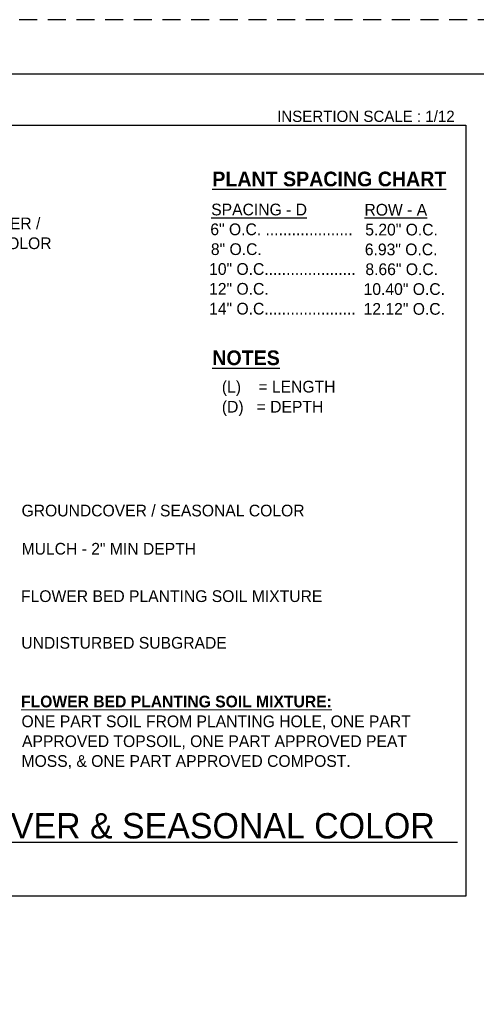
# Paper-space layout '113851PD001' of a CAD drawing. Header units: feet. Extents: x -1 to 187, y -1 to 115.
# Tile 19 of 32: x 7.19 to 11.41, y 12.28 to 21.38. Entities that reach past the tile are written whole.
import ezdxf
from ezdxf.enums import TextEntityAlignment as Align

# ---------------------------------------------------------------- set-up
doc = ezdxf.new("R2010")
doc.units = ezdxf.units.FT
doc.header["$MEASUREMENT"] = 0
doc.linetypes.add('OhDOT_USTN3', pattern=[0.22, 0.165, -0.055])
for name, color, linetype in [('C-ANNO-TEXT', 7, 'Continuous'), ('MA_Detail - label', 7, 'Continuous'), ('MA_Detail - title', 7, 'Continuous'), ('SH_Border', 7, 'Continuous'), ('SH_Cut_Line', 7, 'OhDOT_USTN3'), ('SH_Data', 7, 'Continuous'), ('SH_Text', 7, 'Continuous')]:
    doc.layers.add(name, color=color, linetype=linetype)
doc.layers.add('MA_Detail - frame', color=92, linetype='Continuous', plot=False)
doc.layers.add('MA_Detail - text - label', color=7, linetype='Continuous', lineweight=9)
doc.styles.add('Font 70-Main Title', font='txt', dxfattribs={"width": 1.15, "height": 0.25})
doc.styles.add('MA - 1 inch detail', font='GOTHIC.TTF', dxfattribs={"height": 1.25})
doc.styles.add('MA - 1-2 inch text', font='GOTHIC.TTF', dxfattribs={"height": 2.5})
doc.styles.add('MtXpl_Century_Gothic', font='GOTHICB.TTF')
doc.styles.add('ols - plant details', font='GOTHIC.TTF', dxfattribs={"height": 1.3})
doc.styles.add('Slanted-Normal', font='font31.shx', dxfattribs={"height": 0.14})
doc.styles.add('Straight-Sub Title', font='font30.shx', dxfattribs={"height": 0.17})
doc.dimstyles.new('Dec-1  Slanted', dxfattribs={"dimtxt": 0.14, "dimasz": 0.14, "dimexe": 0.07, "dimexo": 0.07, "dimgap": 0.07, "dimtad": 1, "dimdec": 1, "dimzin": 3, "dimdsep": 46, "dimtxsty": 'Slanted-Normal', "dimblk": 'Dim1', "dimcen": 0, "dimclrd": 95, "dimclre": 95, "dimclrt": 7, "dimadec": 1, "dimazin": 3, "dimtfac": 1, "dimtdec": 1, "dimtix": 1, "dimtofl": 0, "dimtmove": 1, "dimatfit": 3, "dimldrblk": 'Dim1', "dimfxl": 1, "dimtolj": 1, "dimtzin": 0, "dimlwd": -1, "dimlwe": -1, "dimarcsym": 0})

# ---------------------------------------------------------------- blocks, each defined once
blk = doc.blocks.new('BLKWO')
at = {"layer": 'SH_Border', "color": 7, "linetype": 'Continuous', "flags": 128}
blk.add_lwpolyline([(2, 21.5), (33.5, 21.5), (33.5, 0.5), (2, 0.5), (2, 21.5)], close=True, dxfattribs=at)
at = {"layer": 'SH_Cut_Line', "color": 7, "linetype": 'OhDOT_USTN3', "flags": 128}
blk.add_lwpolyline([(0, 0), (34, 0), (34, 22), (0, 22), (0, 0)], close=True, dxfattribs=at)
at = {"layer": 'SH_Data', "style": 'Font 70-Main Title', "width": 1.15}
for tag, p in [('TITLEAREA2M', (33, 13.2917)), ('TITLEAREA1', (33, 3.7917))]:
    blk.add_attdef(tag, text='', height=0.25, rotation=90, dxfattribs=at).set_placement(p, align=Align.MIDDLE_CENTER)
at = {"layer": 'SH_Data', "style": 'Straight-Sub Title'}
for tag, p in [('SHEETNO', (33.0203, 1.0031)), ('SHEETTOTAL', (33.0203, 0.6634))]:
    blk.add_attdef(tag, text='', height=0.17, dxfattribs=at).set_placement(p, align=Align.BOTTOM_CENTER)
blk = doc.blocks.new('Dim1')
h = blk.add_hatch(color=4)
h.dxf.hatch_style = 1
h.paths.add_polyline_path([(0, 0), (-1, -0.2), (-1, 0.2)])
at = {"color": 4}
blk.add_lwpolyline([(0, 0), (-1, -0.2), (-1, 0.2), (0, 0)], dxfattribs=at)
blk = doc.blocks.new('*D1009')
at = {"layer": 'Defpoints', "color": 0, "transparency": 16777216}
for p in [(13.9511, 19.0638), (11.9976, 16.726, -888.2576), (13.9511, 16.4217, -1816.306)]:
    blk.add_point(p, dxfattribs=at)
at = {"layer": 'SH_Text', "color": 95, "linetype": 'Continuous', "transparency": 16777216}
for p, q in [((11.9976, 16.796), (11.9976, 19.1338)), ((13.9511, 16.4917), (13.9511, 19.1338)), ((12.1376, 19.0638), (13.8111, 19.0638))]:
    blk.add_line(p, q, dxfattribs=at)
at = {"layer": 'SH_Text', "color": 95, "transparency": 16777216, "xscale": 0.14, "yscale": 0.14, "zscale": 0.14, "rotation": 180}
blk.add_blockref('Dim1', (11.9976, 19.0638), dxfattribs=at)
at = {"layer": 'SH_Text', "color": 95, "transparency": 16777216, "xscale": 0.14, "yscale": 0.14, "zscale": 0.14}
blk.add_blockref('Dim1', (13.9511, 19.0638), dxfattribs=at)
at = {"layer": 'SH_Text', "color": 7, "transparency": 16777216, "insert": (15.9764, 19.2762), "char_height": 0.14, "width": 6.004105, "attachment_point": 3, "style": 'Slanted-Normal'}
blk.add_mtext('\\A1;EQUAL', dxfattribs=at)
blk = doc.blocks.new('*D1010')
at = {"layer": 'Defpoints', "color": 0, "transparency": 16777216}
for p in [(15.9175, 19.0638), (13.9511, 18.8752), (15.9175, 16.3971, -1816.306)]:
    blk.add_point(p, dxfattribs=at)
at = {"layer": 'SH_Text', "color": 95, "linetype": 'Continuous', "transparency": 16777216}
for p, q in [((14.5599, 19.5671), (13.2599, 19.5671)), ((14.9343, 19.0638), (14.5599, 19.5671)), ((13.9511, 18.9452), (13.9511, 19.1338)), ((15.9175, 16.4671), (15.9175, 19.1338)), ((14.0911, 19.0638), (15.7775, 19.0638))]:
    blk.add_line(p, q, dxfattribs=at)
at = {"layer": 'SH_Text', "color": 95, "transparency": 16777216, "xscale": 0.14, "yscale": 0.14, "zscale": 0.14, "rotation": 180}
blk.add_blockref('Dim1', (13.9511, 19.0638), dxfattribs=at)
at = {"layer": 'SH_Text', "color": 95, "transparency": 16777216, "xscale": 0.14, "yscale": 0.14, "zscale": 0.14}
blk.add_blockref('Dim1', (15.9175, 19.0638), dxfattribs=at)
at = {"layer": 'SH_Text', "color": 7, "transparency": 16777216, "insert": (14.4899, 20.0104), "char_height": 0.14, "width": 14.788193, "attachment_point": 3, "style": 'Slanted-Normal'}
blk.add_mtext('\\A1;WIDTH OF \\PROOT BALL', dxfattribs=at)

psp = doc.layouts.new('113851PD001')

# ---------------------------------------------------------------- linework, layer by layer
at = {"layer": 'MA_Detail - frame'}
for p, q in [((1.5, 20.3987), (11.3141, 20.3987)), ((11.3141, 20.3987), (11.3141, 13.2737)), ((11.3141, 13.2737), (1.5, 13.2737))]:
    psp.add_line(p, q, dxfattribs=at)
at = {"layer": 'MA_Detail - title'}
psp.add_line((2.0219, 13.7737), (11.2379, 13.7737), dxfattribs=at)

# ---------------------------------------------------------------- block references
at = {"layer": 'C-ANNO-TEXT'}
psp.add_blockref('BLKWO', (-0.5, -0.625), dxfattribs=at)

# ---------------------------------------------------------------- texts
at = {"style": 'MtXpl_Century_Gothic'}
for s, height, p in [('%%UPLANT SPACING CHART', 0.135417, (8.9702, 19.8354)), ('%%UNOTES', 0.13542, (8.97, 18.1826))]:
    psp.add_text(s, height=height, dxfattribs=at).set_placement(p)
at = {"layer": 'MA_Detail - frame', "style": 'MA - 1 inch detail'}
psp.add_text('INSERTION SCALE : 1/12', height=0.104167, dxfattribs=at).set_placement((11.2104, 20.3987), align=Align.BOTTOM_RIGHT)
at = {"layer": 'MA_Detail - label', "style": 'ols - plant details'}
for s, height, p in [('%%USPACING - D', 0.108333, (8.9599, 19.5666)), ('%%UROW - A', 0.10833, (10.3764, 19.5644)), ('GROUNDCOVER /', 0.108333, (6.141, 19.4381)), ('6" O.C. ....................', 0.108333, (8.9517, 19.3834)), ('5.20" O.C.', 0.10833, (10.384, 19.3811)), ('SEASONAL COLOR', 0.108333, (6.1476, 19.2548)), ('8" O.C.', 0.10833, (8.9568, 19.2001)), ('6.93" O.C.', 0.10833, (10.38, 19.1978)), ('10" O.C.....................', 0.108333, (8.9404, 19.0168)), ('8.66" O.C.', 0.10833, (10.3851, 19.0146)), ('12" O.C.', 0.10833, (8.9404, 18.8335)), ('10.40" O.C.', 0.108333, (10.3687, 18.8313)), ('14" O.C.....................', 0.108333, (8.9404, 18.6502)), ('12.12" O.C.', 0.108333, (10.3687, 18.648)), ('(L)    = LENGTH', 0.108333, (9.0583, 17.9294)), ('(D)   = DEPTH', 0.108333, (9.0583, 17.7441)), ('GROUNDCOVER / SEASONAL COLOR', 0.108333, (7.2066, 16.7845)), ('MULCH - 2" MIN DEPTH', 0.108333, (7.2069, 16.4314)), ('FLOWER BED PLANTING SOIL MIXTURE', 0.108333, (7.202, 15.9933)), ('UNDISTURBED SUBGRADE', 0.108333, (7.2041, 15.562))]:
    psp.add_text(s, height=height, dxfattribs=at).set_placement(p)
at = {"layer": 'MA_Detail - text - label'}
for s, height, style, p in [('%%UFLOWER BED PLANTING SOIL MIXTURE:', 0.108333, 'MtXpl_Century_Gothic', (7.2019, 15.0196)), ('ONE PART SOIL FROM PLANTING HOLE, ONE PART', 0.108333, 'ols - plant details', (7.2062, 14.8363)), ('APPROVED TOPSOIL, ONE PART APPROVED PEAT', 0.108333, 'ols - plant details', (7.211, 14.653)), ('MOSS, & ONE PART APPROVED COMPOST.', 0.108333, 'ols - plant details', (7.2064, 14.4697)), ('PLANTING DETAIL : GROUNDCOVER & SEASONAL COLOR', 0.234375, 'MA - 1-2 inch text', (2.2318, 13.808))]:
    psp.add_text(s, height=height, dxfattribs=dict(at, style=style)).set_placement(p)

# ---------------------------------------------------------------- dimensions: what is measured, and where the dimension line sits
at = {"layer": 'SH_Text'}
for base, p1, p2, text, picture, middle in [((15.9175, 19.0638, 400.9613), (13.9511, 18.8752, 400.9613), (15.9175, 16.3971, -1415.3447), 'WIDTH OF \\PROOT BALL', '*D1010', (14.4899, 19.5671, 400.9613)), ((13.9511, 19.0638, 400.9613), (11.9976, 16.726, -487.2963), (13.9511, 16.4217, -1415.3447), 'EQUAL', '*D1009', (12.9743, 19.0529, 400.9613))]:
    dim = psp.add_linear_dim(base=base, p1=p1, p2=p2, text=text, dimstyle='Dec-1  Slanted', override={"dimpost": "'"}, dxfattribs=at)
    dim.commit()
    dim.dimension.update_dxf_attribs({"geometry": picture, "text_midpoint": middle, "dimtype": 160})

doc.saveas('drawing.dxf')
